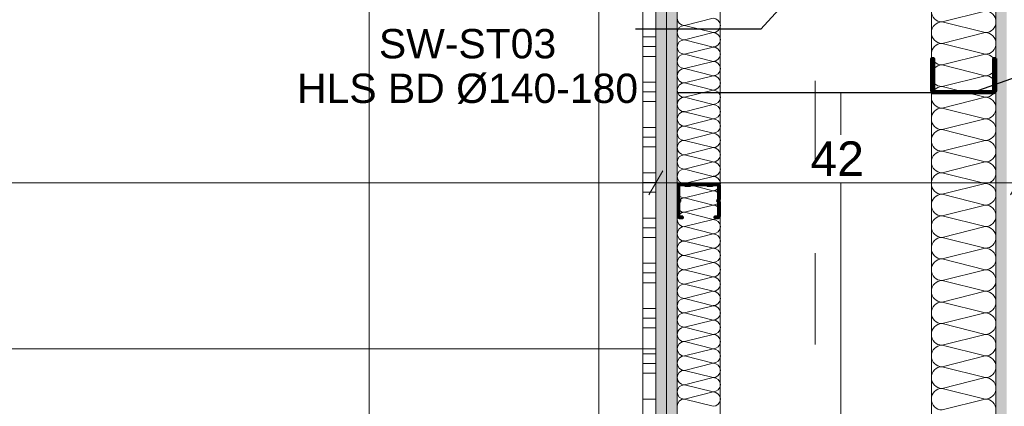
# Model space of a CAD drawing. Header units: metres. Extents: x -3.5 to 65.3, y -10.9 to 16.7.
# Tile 124 of 213: x 42.807 to 43.95, y 3.142 to 3.59. Entities that reach past the tile are written whole.
import ezdxf

# ---------------------------------------------------------------- set-up
doc = ezdxf.new("R2010")
doc.units = ezdxf.units.M
doc.header["$MEASUREMENT"] = 0
for name, pattern in [('DASHED', [0.015, 0.007, -0.008]), ('Strichlinie doppelt', [0.218722, 0.105833, -0.042333, 0.028222, -0.042333]), ('Wipeout_Contour', [1, 0, -1])]:
    doc.linetypes.add(name, pattern=pattern)
for name, color, linetype in [('102 - Bemaßung_ Beschriftung.Detail_ Ausschnitt', 7, 'Continuous'), ('451 - Universal.Achsen Raster', 7, 'Continuous'), ('654 - Abdeckung.Wand Belag', 7, 'Continuous'), ('660 - Unterkonstruktion.Trockenbau', 7, 'Continuous'), ('Neubau_102 - Bemaßung_ Beschriftung.Detail_ Ausschnitt', 7, 'Continuous'), ('Neubau_606 - Struktur.Wand Innen Ausbau', 7, 'Continuous'), ('Neubau_650 - Abdeckung.Fußboden Aufbau', 7, 'Continuous'), ('Neubau_802 - HKLSE.Sanitär', 7, 'Continuous')]:
    doc.layers.add(name, color=color, linetype=linetype)
doc.styles.add('ERSTELLTER_STIL_1', font='txt')
doc.dimstyles.new('ERSTELLTER_STIL__1', dxfattribs={"dimtxt": 0.04, "dimasz": 0.02128, "dimexe": 0.18, "dimexo": 0.0625, "dimgap": 0, "dimtad": 1, "dimtih": 1, "dimtoh": 1, "dimzin": 0, "dimdsep": 46, "dimtxsty": 'ERSTELLTER_STIL_1', "dimblk": 'ARROWHEAD_2', "dimblk1": 'ARROWHEAD_2', "dimblk2": 'ARROWHEAD_2', "dimcen": 0.09, "dimse1": 1, "dimse2": 1, "dimclrd": 7, "dimclre": 7, "dimclrt": 7, "dimazin": 0, "dimtfac": 1, "dimtdec": 4, "dimtmove": 0, "dimatfit": 3, "dimfxl": 1, "dimtolj": 1, "dimtzin": 0, "dimarcsym": 0})
doc.dimstyles.new('ERSTELLTER_STIL__2', dxfattribs={"dimtxt": 0.04, "dimasz": 0.02128, "dimexe": 0.18, "dimexo": 0.0625, "dimgap": 0, "dimtad": 1, "dimtih": 1, "dimtoh": 1, "dimzin": 0, "dimdsep": 46, "dimtxsty": 'ERSTELLTER_STIL_1', "dimblk": 'ARROWHEAD_2', "dimblk1": 'ARROWHEAD_2', "dimblk2": 'ARROWHEAD_2', "dimcen": 0.09, "dimse1": 1, "dimse2": 1, "dimclrd": 7, "dimclre": 7, "dimclrt": 7, "dimazin": 0, "dimtfac": 1, "dimtdec": 4, "dimtmove": 2, "dimatfit": 3, "dimfxl": 1, "dimtolj": 1, "dimtzin": 0, "dimarcsym": 0})
doc.dimstyles.new('ERSTELLTER_STIL__3', dxfattribs={"dimtxt": 0.04, "dimasz": 0.02128, "dimexe": 0.18, "dimexo": 0.0625, "dimgap": 0, "dimtad": 1, "dimzin": 0, "dimdsep": 46, "dimtxsty": 'ERSTELLTER_STIL_1', "dimblk": 'ARROWHEAD_2', "dimblk1": 'ARROWHEAD_2', "dimblk2": 'ARROWHEAD_2', "dimcen": 0.09, "dimse1": 1, "dimse2": 1, "dimclrd": 7, "dimclre": 7, "dimclrt": 7, "dimazin": 0, "dimtfac": 1, "dimtdec": 4, "dimtmove": 0, "dimatfit": 3, "dimfxl": 1, "dimtolj": 1, "dimtzin": 0, "dimarcsym": 0})
doc.dimstyles.new('ERSTELLTER_STIL__5', dxfattribs={"dimtxt": 0.04, "dimasz": 0.02128, "dimexe": 0.18, "dimexo": 0.0625, "dimgap": 0, "dimtad": 1, "dimtih": 1, "dimtoh": 1, "dimzin": 0, "dimdsep": 46, "dimtxsty": 'ERSTELLTER_STIL_1', "dimblk": 'ARROWHEAD_2', "dimblk1": 'ARROWHEAD_2', "dimblk2": 'ARROWHEAD_2', "dimcen": 0.09, "dimclrd": 7, "dimclre": 7, "dimclrt": 7, "dimazin": 0, "dimtfac": 1, "dimtdec": 4, "dimtmove": 0, "dimatfit": 3, "dimfxl": 1, "dimtolj": 1, "dimtzin": 0, "dimarcsym": 0})
doc.dimstyles.new('ERSTELLTER_STIL__6', dxfattribs={"dimtxt": 0.04, "dimasz": 0.02128, "dimexe": 0.18, "dimexo": 0.0625, "dimgap": 0, "dimtad": 1, "dimzin": 0, "dimdsep": 46, "dimtxsty": 'ERSTELLTER_STIL_1', "dimblk": 'ARROWHEAD_2', "dimblk1": 'ARROWHEAD_2', "dimblk2": 'ARROWHEAD_2', "dimcen": 0.09, "dimclrd": 7, "dimclre": 7, "dimclrt": 7, "dimazin": 0, "dimtfac": 1, "dimtdec": 4, "dimtmove": 0, "dimatfit": 3, "dimfxl": 1, "dimtolj": 1, "dimtzin": 0, "dimarcsym": 0})
doc.dimstyles.new('ERSTELLTER_STIL__8', dxfattribs={"dimtxt": 0.18, "dimasz": 0.010944, "dimexe": 0.18, "dimexo": 0.0625, "dimgap": 0, "dimtad": 0, "dimtih": 1, "dimtoh": 1, "dimdec": 4, "dimzin": 0, "dimdsep": 46, "dimcen": 0.09, "dimadec": 0, "dimazin": 0, "dimtfac": 1, "dimtdec": 4, "dimtmove": 0, "dimatfit": 3, "dimldrblk": 'ARROWHEAD_11', "dimfxl": 1, "dimtolj": 1, "dimtzin": 0, "dimarcsym": 0})
pattern_1 = [(45, (0, 0), (-0.0070710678, 0.0070710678), [0, -0.01])]

# ---------------------------------------------------------------- blocks, each defined once
blk = doc.blocks.new('*X76')
at = {"layer": 'Neubau_606 - Struktur.Wand Innen Ausbau', "color": 7, "linetype": 'Continuous', "lineweight": 5}
for p, q in [((43.5783, 3.5833), (43.6117, 3.5917)), ((43.5783, 3.5833), (43.6117, 3.575)), ((43.5783, 3.5667), (43.6117, 3.575)), ((43.5783, 3.5667), (43.6117, 3.5583)), ((43.5783, 3.55), (43.6117, 3.5583)), ((43.5783, 3.55), (43.6117, 3.5417)), ((43.5783, 3.5333), (43.6117, 3.5417)), ((43.5783, 3.5333), (43.6117, 3.525)), ((43.5783, 3.5167), (43.6117, 3.525)), ((43.5783, 3.5167), (43.6117, 3.5083)), ((43.5783, 3.5), (43.6117, 3.5083)), ((43.5783, 3.5), (43.6117, 3.4917)), ((43.5783, 3.4833), (43.6117, 3.4917)), ((43.5783, 3.4833), (43.6117, 3.475)), ((43.5783, 3.4667), (43.6117, 3.475)), ((43.5783, 3.4667), (43.6117, 3.4583)), ((43.5783, 3.45), (43.6117, 3.4583)), ((43.5783, 3.45), (43.6117, 3.4417)), ((43.5783, 3.4333), (43.6117, 3.4417)), ((43.5783, 3.4333), (43.6117, 3.425)), ((43.5783, 3.4167), (43.6117, 3.425)), ((43.5783, 3.4167), (43.6117, 3.4083)), ((43.5783, 3.4), (43.6117, 3.4083)), ((43.5783, 3.4), (43.6117, 3.3917)), ((43.5783, 3.3833), (43.6117, 3.3917)), ((43.5783, 3.3833), (43.6117, 3.375)), ((43.5783, 3.3667), (43.6117, 3.375)), ((43.5783, 3.3667), (43.6117, 3.3583)), ((43.5783, 3.35), (43.6117, 3.3583)), ((43.5783, 3.35), (43.6117, 3.3417)), ((43.5783, 3.3333), (43.6117, 3.3417)), ((43.5783, 3.3333), (43.6117, 3.325)), ((43.5783, 3.3167), (43.6117, 3.325)), ((43.5783, 3.3167), (43.6117, 3.3083)), ((43.5783, 3.3), (43.6117, 3.3083)), ((43.5783, 3.3), (43.6117, 3.2917)), ((43.5783, 3.2833), (43.6117, 3.2917)), ((43.5783, 3.2833), (43.6117, 3.275)), ((43.5783, 3.2667), (43.6117, 3.275)), ((43.5783, 3.2667), (43.6117, 3.2583)), ((43.5783, 3.25), (43.6117, 3.2583)), ((43.5783, 3.25), (43.6117, 3.2417)), ((43.5783, 3.2333), (43.6117, 3.2417)), ((43.5783, 3.2333), (43.6117, 3.225)), ((43.5783, 3.2167), (43.6117, 3.225)), ((43.5783, 3.2167), (43.6117, 3.2083)), ((43.5783, 3.2), (43.6117, 3.2083)), ((43.5783, 3.2), (43.6117, 3.1917)), ((43.5783, 3.1833), (43.6117, 3.1917)), ((43.5783, 3.1833), (43.6117, 3.175)), ((43.5783, 3.1667), (43.6117, 3.175)), ((43.5783, 3.1667), (43.6117, 3.1583)), ((43.5783, 3.15), (43.6117, 3.1583)), ((43.5783, 3.15), (43.6117, 3.1417))]:
    blk.add_line(p, q, dxfattribs=at)
for centre, start, end in [((43.5783, 3.5917), 180, 270), ((43.6117, 3.5833), 0, 90), ((43.5783, 3.575), 90, 180), ((43.6117, 3.5833), 270, 0), ((43.5783, 3.575), 180, 270), ((43.5783, 3.5583), 90, 180), ((43.6117, 3.5667), 0, 90), ((43.6117, 3.5667), 270, 0), ((43.5783, 3.5583), 180, 270), ((43.6117, 3.55), 0, 90), ((43.5783, 3.5417), 90, 180), ((43.6117, 3.55), 270, 0), ((43.5783, 3.5417), 180, 270), ((43.5783, 3.525), 90, 180), ((43.6117, 3.5333), 0, 90), ((43.6117, 3.5333), 270, 0), ((43.5783, 3.525), 180, 270), ((43.6117, 3.5167), 0, 90), ((43.5783, 3.5083), 90, 180), ((43.6117, 3.5167), 270, 0), ((43.5783, 3.5083), 180, 270), ((43.5783, 3.4917), 90, 180), ((43.6117, 3.5), 0, 90), ((43.6117, 3.5), 270, 0), ((43.5783, 3.4917), 180, 270), ((43.6117, 3.4833), 0, 90), ((43.5783, 3.475), 90, 180), ((43.5783, 3.475), 180, 270), ((43.6117, 3.4833), 270, 0), ((43.6117, 3.4667), 0, 90), ((43.5783, 3.4583), 90, 180), ((43.6117, 3.4667), 270, 0), ((43.5783, 3.4583), 180, 270), ((43.6117, 3.45), 0, 90), ((43.5783, 3.4417), 90, 180), ((43.5783, 3.4417), 180, 270), ((43.6117, 3.45), 270, 0), ((43.6117, 3.4333), 0, 90), ((43.5783, 3.425), 90, 180), ((43.6117, 3.4333), 270, 0), ((43.5783, 3.425), 180, 270), ((43.6117, 3.4167), 0, 90), ((43.5783, 3.4083), 90, 180), ((43.5783, 3.4083), 180, 270), ((43.6117, 3.4167), 270, 0), ((43.6117, 3.4), 0, 90), ((43.5783, 3.3917), 90, 180), ((43.6117, 3.4), 270, 0), ((43.5783, 3.3917), 180, 270), ((43.5783, 3.375), 90, 180), ((43.6117, 3.3833), 0, 90), ((43.6117, 3.3833), 270, 0), ((43.5783, 3.375), 180, 270), ((43.6117, 3.3667), 0, 90), ((43.5783, 3.3583), 90, 180), ((43.6117, 3.3667), 270, 0), ((43.5783, 3.3583), 180, 270), ((43.5783, 3.3417), 90, 180), ((43.6117, 3.35), 0, 90), ((43.6117, 3.35), 270, 0), ((43.5783, 3.3417), 180, 270), ((43.6117, 3.3333), 0, 90), ((43.5783, 3.325), 90, 180), ((43.6117, 3.3333), 270, 0), ((43.5783, 3.325), 180, 270), ((43.5783, 3.3083), 90, 180), ((43.6117, 3.3167), 0, 90), ((43.6117, 3.3167), 270, 0), ((43.5783, 3.3083), 180, 270), ((43.6117, 3.3), 0, 90), ((43.5783, 3.2917), 90, 180), ((43.6117, 3.3), 270, 0), ((43.5783, 3.2917), 180, 270), ((43.5783, 3.275), 90, 180), ((43.6117, 3.2833), 0, 90), ((43.6117, 3.2833), 270, 0), ((43.5783, 3.275), 180, 270), ((43.6117, 3.2667), 0, 90), ((43.5783, 3.2583), 90, 180), ((43.5783, 3.2583), 180, 270), ((43.6117, 3.2667), 270, 0), ((43.6117, 3.25), 0, 90), ((43.5783, 3.2417), 90, 180), ((43.6117, 3.25), 270, 0), ((43.5783, 3.2417), 180, 270), ((43.6117, 3.2333), 0, 90), ((43.5783, 3.225), 90, 180), ((43.5783, 3.225), 180, 270), ((43.6117, 3.2333), 270, 0), ((43.6117, 3.2167), 0, 90), ((43.5783, 3.2083), 90, 180), ((43.6117, 3.2167), 270, 0), ((43.5783, 3.2083), 180, 270), ((43.6117, 3.2), 0, 90), ((43.5783, 3.1917), 90, 180), ((43.5783, 3.1917), 180, 270), ((43.6117, 3.2), 270, 0), ((43.6117, 3.1833), 0, 90), ((43.5783, 3.175), 90, 180), ((43.6117, 3.1833), 270, 0), ((43.5783, 3.175), 180, 270), ((43.5783, 3.1583), 90, 180), ((43.6117, 3.1667), 0, 90), ((43.6117, 3.1667), 270, 0), ((43.5783, 3.1583), 180, 270), ((43.6117, 3.15), 0, 90), ((43.5783, 3.1417), 90, 180), ((43.6117, 3.15), 270, 0)]:
    blk.add_arc(centre, 0.00833, start, end, dxfattribs=at)
blk = doc.blocks.new('*X93')
at = {"layer": 'Neubau_606 - Struktur.Wand Innen Ausbau', "color": 7, "linetype": 'Continuous', "lineweight": 5}
for p, q in [((43.9275, 3.6), (43.8775, 3.5875)), ((43.9275, 3.575), (43.8775, 3.5875)), ((43.9275, 3.575), (43.8775, 3.5625)), ((43.9275, 3.55), (43.8775, 3.5625)), ((43.9275, 3.55), (43.8775, 3.5375)), ((43.9275, 3.525), (43.8775, 3.5375)), ((43.9275, 3.525), (43.8775, 3.5125)), ((43.9275, 3.5), (43.8775, 3.5125)), ((43.9275, 3.5), (43.8775, 3.4875)), ((43.9275, 3.475), (43.8775, 3.4875)), ((43.9275, 3.475), (43.8775, 3.4625)), ((43.9275, 3.45), (43.8775, 3.4625)), ((43.9275, 3.45), (43.8775, 3.4375)), ((43.9275, 3.425), (43.8775, 3.4375)), ((43.9275, 3.425), (43.8775, 3.4125)), ((43.9275, 3.4), (43.8775, 3.4125)), ((43.9275, 3.4), (43.8775, 3.3875)), ((43.9275, 3.375), (43.8775, 3.3875)), ((43.9275, 3.375), (43.8775, 3.3625)), ((43.9275, 3.35), (43.8775, 3.3625)), ((43.9275, 3.35), (43.8775, 3.3375)), ((43.9275, 3.325), (43.8775, 3.3375)), ((43.9275, 3.325), (43.8775, 3.3125)), ((43.9275, 3.3), (43.8775, 3.3125)), ((43.9275, 3.3), (43.8775, 3.2875)), ((43.9275, 3.275), (43.8775, 3.2875)), ((43.9275, 3.275), (43.8775, 3.2625)), ((43.9275, 3.25), (43.8775, 3.2625)), ((43.9275, 3.25), (43.8775, 3.2375)), ((43.9275, 3.225), (43.8775, 3.2375)), ((43.9275, 3.225), (43.8775, 3.2125)), ((43.9275, 3.2), (43.8775, 3.2125)), ((43.9275, 3.2), (43.8775, 3.1875)), ((43.9275, 3.175), (43.8775, 3.1875)), ((43.9275, 3.175), (43.8775, 3.1625)), ((43.9275, 3.15), (43.8775, 3.1625)), ((43.9275, 3.15), (43.8775, 3.1375))]:
    blk.add_line(p, q, dxfattribs=at)
for centre, start, end in [((43.8775, 3.6), 180, 270), ((43.9275, 3.5875), 360, 90), ((43.8775, 3.575), 90, 180), ((43.9275, 3.5875), 270, 360), ((43.8775, 3.575), 180, 270), ((43.9275, 3.5625), 360, 90), ((43.8775, 3.55), 90, 180), ((43.9275, 3.5625), 270, 360), ((43.8775, 3.55), 180, 270), ((43.9275, 3.5375), 360, 90), ((43.8775, 3.525), 90, 180), ((43.9275, 3.5375), 270, 360), ((43.8775, 3.525), 180, 270), ((43.9275, 3.5125), 360, 90), ((43.8775, 3.5), 90, 180), ((43.9275, 3.5125), 270, 360), ((43.8775, 3.5), 180, 270), ((43.9275, 3.4875), 360, 90), ((43.8775, 3.475), 90, 180), ((43.9275, 3.4875), 270, 360), ((43.8775, 3.475), 180, 270), ((43.9275, 3.4625), 360, 90), ((43.8775, 3.45), 90, 180), ((43.9275, 3.4625), 270, 360), ((43.8775, 3.45), 180, 270), ((43.9275, 3.4375), 360, 90), ((43.8775, 3.425), 90, 180), ((43.9275, 3.4375), 270, 360), ((43.8775, 3.425), 180, 270), ((43.9275, 3.4125), 360, 90), ((43.8775, 3.4), 90, 180), ((43.9275, 3.4125), 270, 360), ((43.8775, 3.4), 180, 270), ((43.9275, 3.3875), 360, 90), ((43.8775, 3.375), 90, 180), ((43.9275, 3.3875), 270, 360), ((43.8775, 3.375), 180, 270), ((43.9275, 3.3625), 360, 90), ((43.8775, 3.35), 90, 180), ((43.9275, 3.3625), 270, 360), ((43.8775, 3.35), 180, 270), ((43.9275, 3.3375), 360, 90), ((43.8775, 3.325), 90, 180), ((43.9275, 3.3375), 270, 360), ((43.8775, 3.325), 180, 270), ((43.9275, 3.3125), 360, 90), ((43.8775, 3.3), 90, 180), ((43.9275, 3.3125), 270, 360), ((43.8775, 3.3), 180, 270), ((43.9275, 3.2875), 360, 90), ((43.8775, 3.275), 90, 180), ((43.9275, 3.2875), 270, 360), ((43.8775, 3.275), 180, 270), ((43.9275, 3.2625), 360, 90), ((43.8775, 3.25), 90, 180), ((43.9275, 3.2625), 270, 360), ((43.8775, 3.25), 180, 270), ((43.9275, 3.2375), 360, 90), ((43.8775, 3.225), 90, 180), ((43.9275, 3.2375), 270, 360), ((43.8775, 3.225), 180, 270), ((43.9275, 3.2125), 360, 90), ((43.8775, 3.2), 90, 180), ((43.9275, 3.2125), 270, 360), ((43.8775, 3.2), 180, 270), ((43.9275, 3.1875), 360, 90), ((43.8775, 3.175), 90, 180), ((43.9275, 3.1875), 270, 360), ((43.8775, 3.175), 180, 270), ((43.9275, 3.1625), 360, 90), ((43.8775, 3.15), 90, 180), ((43.9275, 3.1625), 270, 360), ((43.8775, 3.15), 180, 270), ((43.9275, 3.1375), 360, 90)]:
    blk.add_arc(centre, 0.0125, start, end, dxfattribs=at)
blk = doc.blocks.new('*X105')
at = {"layer": '654 - Abdeckung.Wand Belag', "color": 7, "linetype": 'Continuous', "lineweight": 5}
for p, q in [((43.53, 3.57), (43.545, 3.57)), ((43.53, 3.5588), (43.545, 3.5588)), ((43.53, 3.5475), (43.545, 3.5475)), ((43.53, 3.5175), (43.545, 3.5175)), ((43.53, 3.5063), (43.545, 3.5063)), ((43.53, 3.495), (43.545, 3.495)), ((43.53, 3.465), (43.545, 3.465)), ((43.53, 3.4538), (43.545, 3.4538)), ((43.53, 3.4425), (43.545, 3.4425)), ((43.53, 3.4125), (43.545, 3.4125)), ((43.53, 3.4013), (43.545, 3.4013)), ((43.53, 3.39), (43.545, 3.39)), ((43.53, 3.36), (43.545, 3.36)), ((43.53, 3.3488), (43.545, 3.3488)), ((43.53, 3.3375), (43.545, 3.3375)), ((43.53, 3.3075), (43.545, 3.3075)), ((43.53, 3.2963), (43.545, 3.2963)), ((43.53, 3.285), (43.545, 3.285)), ((43.53, 3.255), (43.545, 3.255)), ((43.53, 3.2438), (43.545, 3.2438)), ((43.53, 3.2325), (43.545, 3.2325)), ((43.53, 3.2025), (43.545, 3.2025)), ((43.53, 3.1913), (43.545, 3.1913)), ((43.53, 3.18), (43.545, 3.18)), ((43.53, 3.15), (43.545, 3.15))]:
    blk.add_line(p, q, dxfattribs=at)
blk = doc.blocks.new('*D192')
at = {"layer": '102 - Bemaßung_ Beschriftung.Detail_ Ausschnitt', "color": 7, "linetype": 'Continuous', "lineweight": 5}
for p, q in [((41.8931, 1.1113), (41.8769, 1.0833)), ((41.885, 1.0763), (41.885, 1.1183)), ((43.5531, 1.1113), (43.5369, 1.0833)), ((41.885, 1.0973), (43.545, 1.0973))]:
    blk.add_line(p, q, dxfattribs=at)
at = {"layer": '102 - Bemaßung_ Beschriftung.Detail_ Ausschnitt', "color": 7, "lineweight": 5, "insert": (42.4271, 1.1053), "char_height": 0.04, "attachment_point": 7, "style": 'ERSTELLTER_STIL_1'}
blk.add_mtext('\\A1;{\\pql;\\fArial|b0|i0|c0|p38;1,66}', dxfattribs=at)
blk = doc.blocks.new('ARROWHEAD_2')
at = {"color": 0, "linetype": 'Continuous', "lineweight": 0}
for p, q in [((-0.378, -0.655), (0.378, 0.655)), ((0, 0), (-1, 0))]:
    blk.add_line(p, q, dxfattribs=at)
blk = doc.blocks.new('*D272')
at = {"layer": '102 - Bemaßung_ Beschriftung.Detail_ Ausschnitt', "color": 7, "linetype": 'Continuous', "lineweight": 5}
for p, q in [((44.529, 3.4969), (44.501, 3.5131)), ((44.515, 3.505), (44.515, 3.5187)), ((44.536, 3.505), (44.494, 3.505)), ((44.515, 3.005), (44.515, 3.505)), ((44.501, 3.0131), (44.529, 2.9969)), ((44.536, 3.005), (44.494, 3.005))]:
    blk.add_line(p, q, dxfattribs=at)
at = {"layer": '102 - Bemaßung_ Beschriftung.Detail_ Ausschnitt', "color": 7, "lineweight": 5, "insert": (44.507, 3.2246), "char_height": 0.04, "attachment_point": 7, "rotation": 90, "style": 'ERSTELLTER_STIL_1'}
blk.add_mtext('\\A1;{\\pql;\\fArial|b0|i0|c0|p38;50}', dxfattribs=at)
blk = doc.blocks.new('*D398')
at = {"layer": '102 - Bemaßung_ Beschriftung.Detail_ Ausschnitt', "color": 7, "linetype": 'Continuous', "lineweight": 5}
for p, q in [((42.61, 0.9763), (42.61, 1.0183)), ((43.212, 0.9763), (43.212, 1.0183)), ((42.6181, 1.0113), (42.6019, 0.9833)), ((43.2201, 1.0113), (43.2039, 0.9833)), ((42.61, 0.9973), (43.212, 0.9973))]:
    blk.add_line(p, q, dxfattribs=at)
at = {"layer": '102 - Bemaßung_ Beschriftung.Detail_ Ausschnitt', "color": 7, "lineweight": 5, "insert": (42.8706, 1.0046), "char_height": 0.04, "attachment_point": 7, "style": 'ERSTELLTER_STIL_1'}
blk.add_mtext('\\A1;{\\pql;\\fArial|b0|i0|c0|p38;60\\fArial|b0|i0|c0|p38;\\A1{\\H.66x;\\S2^  ;}}', dxfattribs=at)
blk = doc.blocks.new('*D399')
at = {"layer": '102 - Bemaßung_ Beschriftung.Detail_ Ausschnitt', "color": 7, "linetype": 'Continuous', "lineweight": 5}
for p, q in [((43.212, 0.9763), (43.212, 1.0183)), ((43.545, 0.9763), (43.545, 1.0183)), ((43.2201, 1.0113), (43.2039, 0.9833)), ((43.5369, 0.9833), (43.5531, 1.0113)), ((43.212, 0.9973), (43.545, 0.9973)), ((43.545, 0.9973), (43.5587, 0.9973))]:
    blk.add_line(p, q, dxfattribs=at)
at = {"layer": '102 - Bemaßung_ Beschriftung.Detail_ Ausschnitt', "color": 7, "lineweight": 5, "insert": (43.3381, 1.0046), "char_height": 0.04, "attachment_point": 7, "style": 'ERSTELLTER_STIL_1'}
blk.add_mtext('\\A1;{\\pql;\\fArial|b0|i0|c0|p38;33\\fArial|b0|i0|c0|p38;\\A1{\\H.66x;\\S3^  ;}}', dxfattribs=at)
blk = doc.blocks.new('*D444')
at = {"layer": '102 - Bemaßung_ Beschriftung.Detail_ Ausschnitt', "color": 7, "linetype": 'Continuous', "lineweight": 5}
for p, q in [((43.7531, 4.0383), (43.7369, 4.0103)), ((43.745, 3.89), (43.745, 4.0453)), ((47.2781, 4.0383), (47.2619, 4.0103)), ((47.27, 4.0033), (47.27, 4.0453)), ((43.7313, 4.0243), (43.745, 4.0243)), ((43.745, 4.0243), (47.27, 4.0243))]:
    blk.add_line(p, q, dxfattribs=at)
at = {"color": 254, "linetype": 'Wipeout_Contour', "lineweight": 0, "ltscale": 182.760852}
blk.add_wipeout([(45.4368, 4.0248), (45.5782, 4.0248), (45.5782, 4.0798), (45.4368, 4.0798)], dxfattribs=at).dxf.layer = '102 - Bemaßung_ Beschriftung.Detail_ Ausschnitt'
at = {"layer": '102 - Bemaßung_ Beschriftung.Detail_ Ausschnitt', "color": 7, "lineweight": 5, "insert": (45.4443, 4.0246), "char_height": 0.04, "attachment_point": 7, "style": 'ERSTELLTER_STIL_1'}
blk.add_mtext('\\A1;{\\pql;\\fArial|b0|i0|c0|p38;3,52\\fArial|b0|i0|c0|p38;\\A1{\\H.66x;\\S5^  ;}}', dxfattribs=at)
blk = doc.blocks.new('*D446')
at = {"layer": '102 - Bemaßung_ Beschriftung.Detail_ Ausschnitt', "color": 7, "linetype": 'Continuous', "lineweight": 5}
for p, q in [((40.165, 3.465), (40.165, 3.7861)), ((40.1731, 3.7791), (40.1569, 3.7511)), ((43.7531, 3.7791), (43.7369, 3.7511)), ((40.1513, 3.7651), (40.165, 3.7651)), ((40.165, 3.7651), (43.745, 3.7651))]:
    blk.add_line(p, q, dxfattribs=at)
at = {"color": 254, "linetype": 'Wipeout_Contour', "lineweight": 0, "ltscale": 168.515956}
blk.add_wipeout([(41.8943, 3.7656), (42.0157, 3.7656), (42.0157, 3.8206), (41.8943, 3.8206)], dxfattribs=at).dxf.layer = '102 - Bemaßung_ Beschriftung.Detail_ Ausschnitt'
at = {"layer": '102 - Bemaßung_ Beschriftung.Detail_ Ausschnitt', "color": 7, "lineweight": 5, "insert": (41.9018, 3.7731), "char_height": 0.04, "attachment_point": 7, "style": 'ERSTELLTER_STIL_1'}
blk.add_mtext('\\A1;{\\pql;\\fArial|b0|i0|c0|p38;3,58}', dxfattribs=at)
blk = doc.blocks.new('*D447')
at = {"layer": '102 - Bemaßung_ Beschriftung.Detail_ Ausschnitt', "color": 7, "linetype": 'Continuous', "lineweight": 5}
for p, q in [((43.745, 3.7441), (43.745, 3.89)), ((47.27, 3.7441), (47.27, 3.7861)), ((43.7531, 3.7791), (43.7369, 3.7511)), ((47.2781, 3.7791), (47.2619, 3.7511)), ((40.165, 3.7651), (43.745, 3.7651)), ((43.745, 3.7651), (47.27, 3.7651))]:
    blk.add_line(p, q, dxfattribs=at)
at = {"color": 254, "linetype": 'Wipeout_Contour', "lineweight": 0, "ltscale": 182.671817}
blk.add_wipeout([(45.4368, 3.7656), (45.5782, 3.7656), (45.5782, 3.8206), (45.4368, 3.8206)], dxfattribs=at).dxf.layer = '102 - Bemaßung_ Beschriftung.Detail_ Ausschnitt'
at = {"layer": '102 - Bemaßung_ Beschriftung.Detail_ Ausschnitt', "color": 7, "lineweight": 5, "insert": (45.4443, 3.7653), "char_height": 0.04, "attachment_point": 7, "style": 'ERSTELLTER_STIL_1'}
blk.add_mtext('\\A1;{\\pql;\\fArial|b0|i0|c0|p38;3,52\\fArial|b0|i0|c0|p38;\\A1{\\H.66x;\\S5^  ;}}', dxfattribs=at)
blk = doc.blocks.new('*D449')
at = {"layer": '102 - Bemaßung_ Beschriftung.Detail_ Ausschnitt', "color": 7, "linetype": 'Continuous', "lineweight": 5}
for p, q in [((40.165, 3.3799), (40.165, 3.4219)), ((40.1731, 3.4149), (40.1569, 3.3869)), ((43.5531, 3.4149), (43.5369, 3.3869)), ((40.1513, 3.4009), (40.165, 3.4009)), ((40.165, 3.4009), (43.545, 3.4009))]:
    blk.add_line(p, q, dxfattribs=at)
at = {"color": 254, "linetype": 'Wipeout_Contour', "lineweight": 0, "ltscale": 167.992442}
blk.add_wipeout([(41.7943, 3.4014), (41.9157, 3.4014), (41.9157, 3.4564), (41.7943, 3.4564)], dxfattribs=at).dxf.layer = '102 - Bemaßung_ Beschriftung.Detail_ Ausschnitt'
at = {"layer": '102 - Bemaßung_ Beschriftung.Detail_ Ausschnitt', "color": 7, "lineweight": 5, "insert": (41.8018, 3.4089), "char_height": 0.04, "attachment_point": 7, "style": 'ERSTELLTER_STIL_1'}
blk.add_mtext('\\A1;{\\pql;\\fArial|b0|i0|c0|p38;3,38}', dxfattribs=at)
blk = doc.blocks.new('*D450')
at = {"layer": '102 - Bemaßung_ Beschriftung.Detail_ Ausschnitt', "color": 7, "linetype": 'Continuous', "lineweight": 5}
for p, q in [((43.965, 3.3799), (43.965, 3.72)), ((43.545, 3.3799), (43.545, 3.4219)), ((43.5531, 3.4149), (43.5369, 3.3869)), ((43.9731, 3.4149), (43.9569, 3.3869)), ((40.165, 3.4009), (43.545, 3.4009)), ((43.545, 3.4009), (43.965, 3.4009))]:
    blk.add_line(p, q, dxfattribs=at)
at = {"color": 254, "linetype": 'Wipeout_Contour', "lineweight": 0, "ltscale": 175.56774}
blk.add_wipeout([(43.7171, 3.4014), (43.7928, 3.4014), (43.7928, 3.4564), (43.7171, 3.4564)], dxfattribs=at).dxf.layer = '102 - Bemaßung_ Beschriftung.Detail_ Ausschnitt'
at = {"layer": '102 - Bemaßung_ Beschriftung.Detail_ Ausschnitt', "color": 7, "lineweight": 5, "insert": (43.7246, 3.4089), "char_height": 0.04, "attachment_point": 7, "style": 'ERSTELLTER_STIL_1'}
blk.add_mtext('\\A1;{\\pql;\\fArial|b0|i0|c0|p38;42}', dxfattribs=at)
blk = doc.blocks.new('*D453')
at = {"layer": '102 - Bemaßung_ Beschriftung.Detail_ Ausschnitt', "color": 7, "linetype": 'Continuous', "lineweight": 5}
for p, q in [((43.465, 3.7281), (43.493, 3.7119)), ((43.965, 3.72), (43.458, 3.72)), ((43.479, 0.71), (43.479, 3.72)), ((43.73, 0.71), (43.458, 0.71)), ((43.465, 0.7181), (43.493, 0.7019)), ((43.479, 0.25), (43.479, 0.71))]:
    blk.add_line(p, q, dxfattribs=at)
at = {"color": 254, "linetype": 'Wipeout_Contour', "lineweight": 0, "ltscale": 174.040959}
blk.add_wipeout([(43.4785, 2.1543), (43.4785, 2.2757), (43.4235, 2.2757), (43.4235, 2.1543)], dxfattribs=at).dxf.layer = '102 - Bemaßung_ Beschriftung.Detail_ Ausschnitt'
at = {"layer": '102 - Bemaßung_ Beschriftung.Detail_ Ausschnitt', "color": 7, "lineweight": 5, "insert": (43.471, 2.1618), "char_height": 0.04, "attachment_point": 7, "rotation": 90, "style": 'ERSTELLTER_STIL_1'}
blk.add_mtext('\\A1;{\\pql;\\fArial|b0|i0|c0|p38;3,01}', dxfattribs=at)
blk = doc.blocks.new('ARROWHEAD_11')
at = {"color": 0, "linetype": 'Continuous', "lineweight": 0}
blk.add_line((0, 0), (-1, 0), dxfattribs=at)
at = {"color": 0, "linetype": 'Continuous', "lineweight": 0, "const_width": 0.25, "flags": 128}
blk.add_lwpolyline([(-0.125, 0, 1), (0.125, 0, 1)], format="xyb", close=True, dxfattribs=at)

msp = doc.modelspace()

# ---------------------------------------------------------------- hatches: boundary and pattern name
at = {"layer": 'Neubau_606 - Struktur.Wand Innen Ausbau', "linetype": 'Continuous', "lineweight": 0, "true_color": 0x000000}
h = msp.add_hatch(dxfattribs=at)
h.set_pattern_fill('Gips_0001', color=18, style=0, pattern_type=2)
h.set_pattern_definition(pattern_1)
h.paths.add_polyline_path([(43.545, 4.0475), (43.545, 0.255), (43.5575, 0.255), (43.5575, 4.0475)])
h = msp.add_hatch(dxfattribs=at)
h.set_pattern_fill('Gips_0001', color=18, style=0, pattern_type=2)
h.set_pattern_definition(pattern_1)
h.paths.add_polyline_path([(43.57, 4.035), (43.5575, 4.035), (43.5575, 0.255), (43.57, 0.255)])
h = msp.add_hatch(dxfattribs=at)
h.set_pattern_fill('Gips_0001', color=18, style=0, pattern_type=2)
h.set_pattern_definition(pattern_1)
h.paths.add_polyline_path([(43.94, 3.7325), (43.94, 0.71), (43.9525, 0.71), (43.9525, 3.7294), (43.9483, 3.7325)])
at = {"layer": 'Neubau_650 - Abdeckung.Fußboden Aufbau', "linetype": 'Continuous', "lineweight": 13, "true_color": 0xafafaf}
h = msp.add_hatch(dxfattribs=at)
h.set_pattern_fill('Raster_60x60_Fuge_2mm_0001', color=253, style=0, pattern_type=2)
h.set_pattern_definition([(0, (42.61, 3.81), (0, 0.602), []), (90, (42.61, 3.81), (-0.602, 0), [])])
h.paths.add_polyline_path([(42.325, 3.81), (40.415, 3.81), (40.415, 0.255), (43.545, 0.255), (43.545, 0.33, -0.414214), (43.495, 0.28, -0.414214), (43.445, 0.33, -0.414214), (43.395, 0.28, -0.414214), (43.345, 0.33, -0.414214), (43.395, 0.38, -0.414214), (43.445, 0.33, -0.414214), (43.495, 0.38, -0.414214), (43.545, 0.33), (43.545, 3.81), (43.21, 3.81), (43.21, 3.935), (42.325, 3.935)])

# ---------------------------------------------------------------- linework, layer by layer
at = {"layer": '654 - Abdeckung.Wand Belag', "color": 7, "linetype": 'Continuous', "lineweight": 5, "flags": 128}
for points in [[(43.53, 3.795), (43.53, 0.27)], [(43.545, 0.255), (43.545, 3.795)]]:
    msp.add_lwpolyline(points, dxfattribs=at)
at = {"layer": 'Neubau_606 - Struktur.Wand Innen Ausbau', "color": 1, "linetype": 'Continuous', "lineweight": 5}
for p, q in [((43.5575, 4.035), (43.5575, 0.255)), ((43.57, 3.985), (43.57, 0.71)), ((43.94, 0.71), (43.94, 3.7325))]:
    msp.add_line(p, q, dxfattribs=at)
at = {"layer": 'Neubau_606 - Struktur.Wand Innen Ausbau', "color": 1, "linetype": 'Continuous', "lineweight": 5, "flags": 128}
for points in [[(43.62, 0.71), (43.62, 3.985)], [(43.545, 3.81), (43.545, 0.255)], [(43.865, 3.795), (43.865, 0.71)]]:
    msp.add_lwpolyline(points, dxfattribs=at)
at = {"layer": 'Neubau_650 - Abdeckung.Fußboden Aufbau', "color": 1, "linetype": 'Continuous', "lineweight": 13, "flags": 128}
msp.add_lwpolyline([(43.21, 3.935), (43.21, 3.81), (43.545, 3.81), (43.545, 0.3302)], dxfattribs=at)
at = {"layer": 'Neubau_802 - HKLSE.Sanitär', "color": 1, "linetype": 'Continuous', "lineweight": 9}
for p, q in [((43.76, 3.505), (43.76, 3.005)), ((43.94, 3.505), (43.76, 3.505)), ((43.94, 3.505), (43.94, 3.005))]:
    msp.add_line(p, q, dxfattribs=at)
at = {"layer": 'Neubau_802 - HKLSE.Sanitär', "color": 1, "linetype": 'DASHED', "lineweight": 9, "flags": 128}
for points in [[(43.76, 3.505), (43.76, 3.005)], [(43.94, 3.505), (43.76, 3.505)], [(43.94, 3.005), (43.94, 3.505)]]:
    msp.add_lwpolyline(points, dxfattribs=at)

# ---------------------------------------------------------------- block references
at = {"layer": '654 - Abdeckung.Wand Belag', "color": 7, "lineweight": 5}
msp.add_blockref('*X105', (0, 0), dxfattribs=at)
at = {"layer": 'Neubau_606 - Struktur.Wand Innen Ausbau', "color": 1, "lineweight": 13}
for name in ['*X76', '*X93']:
    msp.add_blockref(name, (0, 0), dxfattribs=at)

# ---------------------------------------------------------------- dimensions: what is measured, and where the dimension line sits
at = {"layer": '102 - Bemaßung_ Beschriftung.Detail_ Ausschnitt', "color": 7, "linetype": 'Continuous', "lineweight": 5}
for base, p1, p2, dimstyle, picture, middle in [((43.545, 1.0973), (41.885, 3.935), (43.545, 0.255), 'ERSTELLTER_STIL__2', '*D192', (42.4791, 1.1253)), ((43.545, 0.9973), (43.212, 3.208), (43.545, 3.81), 'ERSTELLTER_STIL__1', '*D399', (43.4226, 1.0253)), ((43.212, 0.9973), (42.61, 3.208), (43.212, 3.208), 'ERSTELLTER_STIL__1', '*D398', (42.9551, 1.0253))]:
    dim = msp.add_linear_dim(base=base, p1=p1, p2=p2, dimstyle=dimstyle, dxfattribs=at)
    dim.commit()
    dim.dimension.update_dxf_attribs({"geometry": picture, "text_midpoint": middle, "dimtype": 160})
dim = msp.add_linear_dim(base=(44.515, 3.505), p1=(43.76, 3.005), p2=(43.76, 3.505), angle=90, dimstyle='ERSTELLTER_STIL__3', dxfattribs=at)
dim.commit()
dim.dimension.update_dxf_attribs({"geometry": '*D272', "text_midpoint": (44.487, 3.2551), "dimtype": 160, "text_rotation": 90})

# ---------------------------------------------------------------- next in the draw order: dimensions: what is measured, and where the dimension line sits
dim = msp.add_linear_dim(base=(47.27, 4.02433), p1=(43.74499, 3.89), p2=(47.27, 2.97896), dimstyle='ERSTELLTER_STIL__5', dxfattribs=at)
dim.commit()
dim.dimension.update_dxf_attribs({"geometry": '*D444', "text_midpoint": (45.55024, 4.05233), "dimtype": 160})

# ---------------------------------------------------------------- next in the draw order: dimensions: what is measured, and where the dimension line sits
dim = msp.add_linear_dim(base=(43.745, 3.7651), p1=(40.165, 2.2825), p2=(43.745, 3.89), dimstyle='ERSTELLTER_STIL__5', dxfattribs=at)
dim.commit()
dim.dimension.update_dxf_attribs({"geometry": '*D446', "text_midpoint": (41.9537, 3.7931), "dimtype": 160})

# ---------------------------------------------------------------- next in the draw order: dimensions: what is measured, and where the dimension line sits
dim = msp.add_linear_dim(base=(47.27, 3.76506), p1=(43.74499, 3.89), p2=(47.27, 2.97896), dimstyle='ERSTELLTER_STIL__5', dxfattribs=at)
dim.commit()
dim.dimension.update_dxf_attribs({"geometry": '*D447', "text_midpoint": (45.55024, 3.79306), "dimtype": 160})

# ---------------------------------------------------------------- next in the draw order: dimensions: what is measured, and where the dimension line sits
dim = msp.add_linear_dim(base=(43.545, 3.4009), p1=(40.165, 2.2825), p2=(43.545, 2.1575), dimstyle='ERSTELLTER_STIL__5', dxfattribs=at)
dim.commit()
dim.dimension.update_dxf_attribs({"geometry": '*D449', "text_midpoint": (41.8537, 3.4289), "dimtype": 160})

# ---------------------------------------------------------------- next in the draw order: dimensions: what is measured, and where the dimension line sits
dim = msp.add_linear_dim(base=(43.965, 3.4009), p1=(43.545, 2.1575), p2=(43.965, 3.72), dimstyle='ERSTELLTER_STIL__5', dxfattribs=at)
dim.commit()
dim.dimension.update_dxf_attribs({"geometry": '*D450', "text_midpoint": (43.7551, 3.4289), "dimtype": 160})

# ---------------------------------------------------------------- next in the draw order: dimensions: what is measured, and where the dimension line sits
dim = msp.add_linear_dim(base=(43.479, 3.72), p1=(43.73, 0.71), p2=(43.965, 3.72), angle=90, dimstyle='ERSTELLTER_STIL__6', dxfattribs=at)
dim.commit()
dim.dimension.update_dxf_attribs({"geometry": '*D453', "text_midpoint": (43.451, 2.2137), "dimtype": 160, "text_rotation": 90})

# ---------------------------------------------------------------- next in the draw order: linework, layer by layer
at = {"layer": '451 - Universal.Achsen Raster', "color": 160, "linetype": 'Strichlinie doppelt', "lineweight": 9, "true_color": 0x3232ff}
msp.add_line((43.73, -10.585), (43.73, 16.355), dxfattribs=at)
at = {"layer": '660 - Unterkonstruktion.Trockenbau', "color": 7, "linetype": 'Continuous', "lineweight": 70, "flags": 128}
msp.add_lwpolyline([(43.9394, 3.545), (43.9394, 3.5077, -0.414214), (43.9366, 3.505), (43.8683, 3.505, -0.414214), (43.8656, 3.5077), (43.8656, 3.545), (43.8673, 3.545), (43.8673, 3.5077, 0.414214), (43.8683, 3.5067), (43.9366, 3.5067, 0.414214), (43.9376, 3.5077), (43.9376, 3.545)], format="xyb", close=True, dxfattribs=at)
at = {"layer": '660 - Unterkonstruktion.Trockenbau', "color": 7, "linetype": 'Continuous', "lineweight": 25}
msp.add_lwpolyline([(43.94, 3.505), (43.57, 3.505)], dxfattribs=at)
at = {"layer": '660 - Unterkonstruktion.Trockenbau', "color": 7, "linetype": 'Continuous', "lineweight": 50, "flags": 128}
msp.add_lwpolyline([(43.5766, 3.3617), (43.5766, 3.36), (43.5726, 3.36, -0.414214), (43.5706, 3.362), (43.5706, 3.3781, -0.267949), (43.5716, 3.3798, 0.57735), (43.5716, 3.3802, -0.267949), (43.5706, 3.3819), (43.5706, 3.398, -0.414214), (43.5726, 3.4), (43.5781, 3.4, -0.250492), (43.5798, 3.3991, 0.250492), (43.58, 3.399), (43.5842, 3.399, 0.250492), (43.5844, 3.3991, -0.250492), (43.5861, 3.4), (43.6039, 3.4, -0.250492), (43.6056, 3.3991, 0.250492), (43.6058, 3.399), (43.61, 3.399, 0.250492), (43.6102, 3.3991, -0.250492), (43.6119, 3.4), (43.6174, 3.4, -0.414214), (43.6194, 3.398), (43.6194, 3.3819, -0.267949), (43.6184, 3.3802, 0.57735), (43.6184, 3.3798, -0.267949), (43.6194, 3.3781), (43.6194, 3.362, -0.414214), (43.6174, 3.36), (43.6134, 3.36), (43.6134, 3.3617), (43.6174, 3.3617, 0.414214), (43.6176, 3.362), (43.6176, 3.3781, 0.267949), (43.6175, 3.3783, -0.57735), (43.6175, 3.3817, 0.267949), (43.6176, 3.3819), (43.6176, 3.398, 0.414214), (43.6174, 3.3982), (43.6119, 3.3982, 0.250492), (43.6117, 3.3981, -0.250492), (43.61, 3.3972), (43.6058, 3.3972, -0.250492), (43.6041, 3.3981, 0.250492), (43.6039, 3.3982), (43.5861, 3.3982, 0.250492), (43.5859, 3.3981, -0.250492), (43.5842, 3.3972), (43.58, 3.3972, -0.250492), (43.5783, 3.3981, 0.250492), (43.5781, 3.3982), (43.5726, 3.3982, 0.414214), (43.5723, 3.398), (43.5723, 3.3819, 0.267949), (43.5725, 3.3817, -0.57735), (43.5725, 3.3783, 0.267949), (43.5723, 3.3781), (43.5723, 3.362, 0.414214), (43.5726, 3.3617)], format="xyb", close=True, dxfattribs=at)

# ---------------------------------------------------------------- next in the draw order: texts
at = {"layer": 'Neubau_102 - Bemaßung_ Beschriftung.Detail_ Ausschnitt', "color": 7, "linetype": 'Continuous', "lineweight": 9, "insert": (43.3266, 3.5792), "char_height": 0.034, "attachment_point": 2, "line_spacing_factor": 0.913298, "style": 'ERSTELLTER_STIL_1'}
msp.add_mtext('\\A1;{\\pqc;\\fArial|b0|i0|c0|p38;SW-ST03\\P\\pqc;\\fArial|b0|i0|c0|p38;HLS BD\\fArial|b0|i0|c0|p38; \\fArial|b0|i0|c0|p38;Ø\\fArial|b0|i0|c0|p38;140\\fArial|b0|i0|c0|p38;-180}', dxfattribs=at)

# ---------------------------------------------------------------- next in the draw order: leaders
at = {"layer": 'Neubau_102 - Bemaßung_ Beschriftung.Detail_ Ausschnitt', "color": 1, "linetype": 'Continuous', "lineweight": 13, "annotation_type": 0, "has_hookline": 1}
for points, hookline_direction, text_width in [([(43.745, 3.665), (43.667, 3.5792), (43.5214, 3.5792)], 1, 0.3896), ([(43.9136, 3.5059), (43.9803, 3.5298), (44.0267, 3.5298)], 0, 0.1828)]:
    msp.add_leader(points, dimstyle='ERSTELLTER_STIL__8', dxfattribs=dict(at, hookline_direction=hookline_direction, text_width=text_width))

doc.saveas('drawing.dxf')
